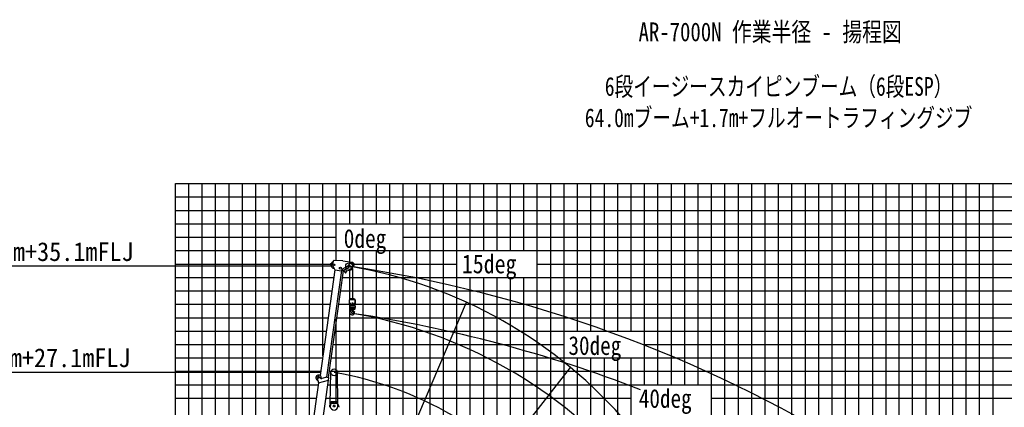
# Model space of a CAD drawing. Extents: x -390590 to 48051, y -92424 to 51651.
# Tile 36 of 37: x -64815 to 8646, y 15110 to 44008. Entities that reach past the tile are written whole.
import ezdxf

# ---------------------------------------------------------------- set-up
doc = ezdxf.new("R2010")
doc.units = 0
doc.layers.get('0').update_dxf_attribs({"linetype": 'CONTINUOUS'})

msp = doc.modelspace()

# ---------------------------------------------------------------- linework, layer by layer
at = {"color": 14, "linetype": 'Continuous'}
for p, q in [((-53195.598487, -58900.337795), (-53195.598487, 31791.198959)), ((-53195.598487, 31791.198959), (36804.401513, 31791.198959)), ((-48195.598487, -11208.801041), (-48195.598487, 31791.198959)), ((-43195.598487, 12160.205722), (-43195.598487, 31791.198959)), ((-38195.598487, 28791.198959), (-38195.598487, 31791.198959)), ((-33195.598487, -78208.801041), (-33195.598487, 31791.198959)), ((-28195.598487, 26791.198959), (-28195.598487, 31791.198959)), ((-23195.598487, 20791.198959), (-23195.598487, 31791.198959)), ((-18195.598487, 16791.198959), (-18195.598487, 31791.198959)), ((-13195.598487, -78208.801041), (-13195.598487, 31791.198959)), ((-8195.598487, -78208.801041), (-8195.598487, 31791.198959)), ((-3195.598487, -37208.801041), (-3195.598487, 31791.198959)), ((1804.401513, -78208.801041), (1804.401513, 31791.198959)), ((6804.401513, -78208.801041), (6804.401513, 31791.198959)), ((-53195.598487, 26791.198959), (36804.401513, 26791.198959)), ((-38195.598487, -78208.801041), (-38195.598487, 26791.198959)), ((-28195.598487, -78208.801041), (-28195.598487, 24791.198959)), ((-53195.598487, 21791.198959), (-41794.152021, 21791.198959)), ((-41182.809801, 21791.198959), (36804.401513, 21791.198959)), ((-23195.598487, -78208.801041), (-23195.598487, 18791.198959)), ((-53195.598487, 16791.198959), (-42544.864618, 16791.198959)), ((-41831.399472, 16791.198959), (36804.401513, 16791.198959))]:
    msp.add_line(p, q, dxfattribs=at)
at = {"color": 252, "linetype": 'Continuous'}
for p, q in [((-52195.598487, -50963.424105), (-52195.598487, 31791.198959)), ((-51195.598487, -11208.801041), (-51195.598487, 31791.198959)), ((-50195.598487, -11208.801041), (-50195.598487, 31791.198959)), ((-49195.598487, -11208.801041), (-49195.598487, 31791.198959)), ((-47195.598487, -11208.801041), (-47195.598487, 31791.198959)), ((-46195.598487, -8763.27859), (-46195.598487, 31791.198959)), ((-45195.598487, -1647.909215), (-45195.598487, 31791.198959)), ((-44195.598487, 5323.407105), (-44195.598487, 31791.198959)), ((-42195.598487, 18934.277013), (-42195.598487, 31791.198959)), ((-41195.598487, 26051.64198), (-41195.598487, 31791.198959)), ((-40195.598487, 28791.198959), (-40195.598487, 31791.198959)), ((-39195.598487, 28791.198959), (-39195.598487, 31791.198959)), ((-37195.598487, 28791.198959), (-37195.598487, 31791.198959)), ((-36195.598487, -78208.801041), (-36195.598487, 31791.198959)), ((-35195.598487, -78208.801041), (-35195.598487, 31791.198959)), ((-34195.598487, -78208.801041), (-34195.598487, 31791.198959)), ((-32195.598487, -78208.801041), (-32195.598487, 31791.198959)), ((-31195.598487, 26791.198959), (-31195.598487, 31791.198959)), ((-30195.598487, 26791.198959), (-30195.598487, 31791.198959)), ((-29195.598487, 26791.198959), (-29195.598487, 31791.198959)), ((-27195.598487, 26791.198959), (-27195.598487, 31791.198959)), ((-26195.598487, -78208.801041), (-26195.598487, 31791.198959)), ((-25195.598487, -78208.801041), (-25195.598487, 31791.198959)), ((-24195.598487, -78208.801041), (-24195.598487, 31791.198959)), ((-22195.598487, 20791.198959), (-22195.598487, 31791.198959)), ((-21195.598487, 20791.198959), (-21195.598487, 31791.198959)), ((-20195.598487, 20791.198959), (-20195.598487, 31791.198959)), ((-19195.598487, 20791.198959), (-19195.598487, 31791.198959)), ((-17195.598487, 16791.198959), (-17195.598487, 31791.198959)), ((-16195.598487, 16791.198959), (-16195.598487, 31791.198959)), ((-15195.598487, 16791.198959), (-15195.598487, 31791.198959)), ((-14195.598487, 16791.198959), (-14195.598487, 31791.198959)), ((-12195.598487, -78208.801041), (-12195.598487, 31791.198959)), ((-11195.598487, -78208.801041), (-11195.598487, 31791.198959)), ((-10195.598487, -78208.801041), (-10195.598487, 31791.198959)), ((-9195.598487, -78208.801041), (-9195.598487, 31791.198959)), ((-7195.598487, -37208.801041), (-7195.598487, 31791.198959)), ((-6195.598487, -37208.801041), (-6195.598487, 31791.198959)), ((-5195.598487, -37208.801041), (-5195.598487, 31791.198959)), ((-4195.598487, -37208.801041), (-4195.598487, 31791.198959)), ((-2195.598487, -78208.801041), (-2195.598487, 31791.198959)), ((-1195.598487, 31791.198959), (-1195.598487, -78208.801041)), ((-195.598487, 31791.198959), (-195.598487, -78208.801041)), ((804.401513, -78208.801041), (804.401513, 31791.198959)), ((2804.401513, -78208.801041), (2804.401513, 31791.198959)), ((3804.401513, -78208.801041), (3804.401513, 31791.198959)), ((4804.401513, -78208.801041), (4804.401513, 31791.198959)), ((5804.401513, -78208.801041), (5804.401513, 31791.198959)), ((7804.401513, -78208.801041), (7804.401513, 31791.198959)), ((-53195.598487, 30791.198959), (36804.401513, 30791.198959)), ((-53195.598487, 29791.198959), (36804.401513, 29791.198959)), ((-53195.598487, 28791.198959), (36804.401513, 28791.198959)), ((-53195.598487, 27791.198959), (-41195.598487, 27791.198959)), ((-36195.598487, 27791.198959), (36804.401513, 27791.198959)), ((-40195.598487, 25950.886161), (-40195.598487, 26791.198959)), ((-39195.598487, -78208.801041), (-39195.598487, 26791.198959)), ((-37195.598487, -78208.801041), (-37195.598487, 26791.198959)), ((-53195.598487, 25791.198959), (-41636.959084, 25791.198959)), ((-39856.230132, 25791.198959), (-32195.598487, 25791.198959)), ((-26195.598487, 25791.198959), (36804.401513, 25791.198959)), ((-40195.598487, 23118.761569), (-40195.598487, 25334.190232)), ((-53195.598487, 24791.198959), (-41372.600637, 24791.198959)), ((-40761.258417, 24791.198959), (36804.401513, 24791.198959)), ((-31195.598487, -78208.801041), (-31195.598487, 24791.198959)), ((-30195.598487, -78208.801041), (-30195.598487, 24791.198959)), ((-29195.598487, -78208.801041), (-29195.598487, 24791.198959)), ((-27195.598487, -78208.801041), (-27195.598487, 24791.198959)), ((-53195.598487, 23791.198959), (-41513.117765, 23791.198959)), ((-40901.775545, 23791.198959), (36804.401513, 23791.198959)), ((-53195.598487, 22791.198959), (-41653.634893, 22791.198959)), ((-41042.292673, 22791.198959), (-40197.655657, 22791.198959)), ((-39791.269335, 22791.198959), (36804.401513, 22791.198959)), ((-40195.598487, -78208.801041), (-40195.598487, 22751.16776)), ((-41195.598487, 15522.99187), (-41195.598487, 21700.187375)), ((-53195.598487, 20791.198959), (-41934.669149, 20791.198959)), ((-41323.326929, 20791.198959), (36804.401513, 20791.198959)), ((-53195.598487, 19791.198959), (-42075.186277, 19791.198959)), ((-41463.844057, 19791.198959), (-24195.598487, 19791.198959)), ((-18195.598487, 19791.198959), (36804.401513, 19791.198959)), ((-53195.598487, 18791.198959), (-42215.703405, 18791.198959)), ((-41604.361185, 18791.198959), (36804.401513, 18791.198959)), ((-22195.598487, -22208.801041), (-22195.598487, 18791.198959)), ((-21195.598487, -22208.801041), (-21195.598487, 18791.198959)), ((-20195.598487, -22208.801041), (-20195.598487, 18791.198959)), ((-19195.598487, -22208.801041), (-19195.598487, 18791.198959)), ((-53195.598487, 17791.198959), (-42356.220532, 17791.198959)), ((-41744.878312, 17791.198959), (36804.401513, 17791.198959)), ((-53195.598487, 15791.198959), (-42685.381746, 15791.198959)), ((-41971.940314, 15791.198959), (-19195.598487, 15791.198959)), ((-13195.598487, 15791.198959), (36804.401513, 15791.198959))]:
    msp.add_line(p, q, dxfattribs=at)
at = {"color": 15, "linetype": 'Continuous'}
for p, q in [((-41614.692302, 25739.200827), (-41443.05076, 25715.08225)), ((-41605.651751, 25803.503483), (-41434.01504, 25779.385585)), ((-41445.875819, 25694.976081), (-41400.467616, 26018.072219)), ((-40693.898388, 26020.903104), (-41347.94853, 26060.97638)), ((-40693.896647, 26020.905588), (-39981.623606, 25920.819026)), ((-40263.111203, 25728.1916), (-40266.695626, 25702.682807)), ((-40263.113418, 25728.189959), (-40084.143503, 25920.089494)), ((-40084.143727, 25920.092626), (-40069.64746, 25918.055652)), ((-40069.64746, 25918.055652), (-40058.780694, 25916.528685)), ((-40058.780694, 25916.528685), (-39983.708773, 25905.979795)), ((-39928.441158, 25832.64074), (-39968.198868, 25549.702202)), ((-39913.601926, 25830.555574), (-39947.65964, 25588.181465)), ((-41292.877657, 25358.55314), (-42401.107383, 17471.758538)), ((-40794.467127, 25308.694234), (-41913.093377, 17347.912033)), ((-40690.592479, 25294.098067), (-41808.93693, 17335.321309)), ((-41431.095554, 25606.278222), (-41306.257429, 25360.431932)), ((-41306.257386, 25360.433221), (-40797.247349, 25288.908593)), ((-40804.691154, 25310.129387), (-40803.439096, 25319.036732)), ((-40804.688592, 25310.130041), (-40685.178288, 25293.332416)), ((-40803.437172, 25319.033535), (-40683.926868, 25302.235909)), ((-40762.619784, 25412.12532), (-40796.380928, 25318.521785)), ((-40762.621785, 25412.123158), (-40317.218523, 25663.381303)), ((-40703.50667, 25311.106906), (-40756.084794, 25404.311716)), ((-40693.3727, 25274.312425), (-40648.38162, 25267.990408)), ((-40689.639903, 25303.041703), (-40252.920688, 25549.401057)), ((-40685.179664, 25293.334495), (-40683.928357, 25302.238005)), ((-40666.216545, 25316.249518), (-40541.253673, 25159.681218)), ((-40648.383736, 25267.985583), (-40630.111789, 25270.654996)), ((-40483.49788, 25419.329298), (-40452.739379, 25197.708577)), ((-40467.228117, 25294.45124), (-40201.117792, 25333.328227)), ((-40314.764334, 25659.030783), (-40317.218523, 25663.381303)), ((-40252.920688, 25549.401057), (-40255.863798, 25554.618283)), ((-40174.48194, 25599.877573), (-40177.401716, 25579.098785)), ((-40177.401716, 25579.098785), (-39968.198868, 25549.702202)), ((-42524.883694, 16933.394609), (-43640.302662, 8995.437258)), ((-42901.111726, 9179.801143), (-41784.172013, 17127.239771)), ((-42609.308859, 17288.658089), (-42524.881763, 16933.409936)), ((-42524.615761, 16933.467287), (-41766.96902, 17131.730515)), ((-42462.926076, 17377.441458), (-42328.86749, 17261.441193)), ((-41907.943536, 17349.260542), (-42283.581818, 17250.89799)), ((-41907.930867, 17349.234001), (-41764.364679, 17329.057088)), ((-41767.013267, 17131.704785), (-41743.238983, 17300.867595)), ((-41743.211209, 17300.894558), (-41764.395264, 17329.037127))]:
    msp.add_line(p, q, dxfattribs=at)
at = {"color": 7, "linetype": 'Continuous'}
for p, q in [((-41572.751017, 25629.883331), (-68612.178482, 25629.883331)), ((-42366.836335, 17715.650856), (-68612.178482, 17715.650856))]:
    msp.add_line(p, q, dxfattribs=at)
at = {"color": 151, "linetype": 'Continuous'}
for p, q in [((-39994.455615, 25464.05576), (-39994.455615, 23201.164586)), ((-44988.46984, -8856.420135), (-31490.116397, 22943.707758)), ((-44998.205791, -9139.659127), (-23729.318852, 18083.274736)), ((-41641.526487, 15360.500152), (-41606.438967, 17719.365416)), ((-41071.392816, 15329.588753), (-41106.993787, 17719.371013))]:
    msp.add_line(p, q, dxfattribs=at)
at = {"color": 168, "linetype": 'Continuous'}
for p, q in [((-40197.663141, 23116.696908), (-40192.662821, 23121.697246)), ((-40197.655657, 22751.16776), (-40197.655657, 23116.665318)), ((-39796.271777, 23121.663853), (-40192.655657, 23121.663853)), ((-40189.470669, 23126.170759), (-40146.74668, 23200.1709)), ((-40181.6794, 23121.672469), (-40189.470669, 23126.170759)), ((-39843.923022, 23201.164586), (-40144.998019, 23201.164586)), ((-40138.140109, 22771.170201), (-40138.140109, 22891.169713)), ((-40123.007861, 22771.170201), (-40123.007861, 22891.169713)), ((-40044.456027, 22828.170934), (-40044.456027, 22755.170445)), ((-39944.46007, 22828.170934), (-39944.46007, 22755.170445)), ((-39865.907885, 22891.169713), (-39865.907885, 22771.170201)), ((-39842.213312, 23200.197098), (-39799.487492, 23126.193786)), ((-39812.675203, 23119.704932), (-39810.676128, 23121.704049)), ((-39812.66582, 23119.664342), (-39812.66582, 22751.16776)), ((-39799.487492, 23126.193786), (-39807.279818, 23121.694886)), ((-39796.282361, 23121.705467), (-39791.281178, 23116.704266)), ((-39791.269335, 23116.665318), (-39791.269335, 22751.16776)), ((-40046.455538, 22751.16776), (-40197.655657, 22751.16776)), ((-40188.483866, 22751.202496), (-40194.483595, 22745.202817)), ((-40189.475289, 22701.195135), (-40194.478347, 22696.192356)), ((-40190.475745, 22644.194379), (-40194.473935, 22648.192571)), ((-40194.471641, 22640.194648), (-40190.47345, 22644.19284)), ((-40194.470923, 22538.207726), (-40190.469269, 22534.206091)), ((-40189.463843, 22721.205221), (-40194.466768, 22726.208134)), ((-40154.463058, 22398.210106), (-40194.46488, 22458.212921)), ((-40190.466308, 22534.201503), (-40194.464492, 22530.203302)), ((-40194.455462, 22538.175084), (-40194.455462, 22640.169713)), ((-40194.455462, 22530.172887), (-40194.455462, 22458.175816)), ((-40194.454974, 22745.169225), (-40194.454974, 22726.170689)), ((-40194.454974, 22696.170689), (-40194.454974, 22648.170934)), ((-40190.46181, 22644.170201), (-40143.962451, 22644.170201)), ((-40190.46181, 22534.174351), (-40143.962451, 22534.174351)), ((-39798.445849, 22534.17191), (-40190.455706, 22534.17191)), ((-39798.447527, 22644.168736), (-40190.45473, 22644.168736)), ((-40189.455462, 22701.16898), (-40189.455462, 22721.168248)), ((-39799.527422, 22721.168248), (-40189.455462, 22721.168248)), ((-39799.467577, 22701.16898), (-40189.455462, 22701.16898)), ((-39794.638781, 22458.175816), (-40186.595843, 22458.175816)), ((-39994.455615, 22398.175816), (-40154.455615, 22398.175816)), ((-39944.46007, 22763.172154), (-40044.456027, 22763.172154)), ((-39944.46007, 22755.170445), (-40044.456027, 22755.170445)), ((-40044.455615, 22754.167027), (-40044.455615, 22753.170934)), ((-40039.455203, 22398.175816), (-40039.455203, 22384.042516)), ((-40002.007849, 22254.016554), (-40038.657938, 22217.366465)), ((-39834.467578, 22398.175816), (-39994.455615, 22398.175816)), ((-39954.612584, 22298.655106), (-39972.100124, 22288.558673)), ((-39958.799489, 22309.599921), (-39920.387597, 22209.230834)), ((-39934.980724, 22326.567091), (-39951.590007, 22322.944467)), ((-39949.456042, 22398.175816), (-39949.456042, 22381.120152)), ((-39944.46007, 22754.167027), (-39944.46007, 22753.170934)), ((-39791.269335, 22751.16776), (-39942.460558, 22751.16776)), ((-39939.377124, 22325.608199), (-39913.3792, 22206.410931)), ((-39934.980724, 22326.567091), (-39908.982801, 22207.369823)), ((-39908.982801, 22207.369823), (-39914.65225, 22206.133268)), ((-39794.579892, 22458.264256), (-39834.579209, 22398.2652)), ((-39794.468276, 22745.200048), (-39800.469041, 22751.200764)), ((-39794.486118, 22726.209594), (-39799.486454, 22721.209271)), ((-39794.473244, 22696.212627), (-39799.476303, 22701.215406)), ((-39799.467577, 22721.168248), (-39799.467577, 22701.16898)), ((-39794.494782, 22530.220872), (-39798.495555, 22534.221662)), ((-39798.492507, 22534.217579), (-39794.491544, 22538.218523)), ((-39794.479059, 22648.197273), (-39798.479839, 22644.19649)), ((-39798.477451, 22644.19856), (-39794.477534, 22640.198642)), ((-39794.470019, 22726.170689), (-39794.470019, 22745.169225)), ((-39794.470019, 22648.170934), (-39794.470019, 22696.170689)), ((-39794.470019, 22640.169713), (-39794.470019, 22538.175084)), ((-39794.470019, 22458.175816), (-39794.470019, 22530.172887))]:
    msp.add_line(p, q, dxfattribs=at)
at = {"color": 224, "linetype": 'Continuous'}
for p, q in [((-41604.027752, 15445.497268), (-41704.937782, 15216.767811)), ((-41564.614912, 15505.104513), (-41704.16836, 15188.78329)), ((-41604.027752, 15445.497268), (-41593.049184, 15440.653784)), ((-41176.274074, 15522.99187), (-41537.16534, 15522.99187)), ((-41476.719478, 15467.99187), (-41476.719478, 15522.99187)), ((-41236.719784, 15522.99187), (-41236.719784, 15467.99187)), ((-41009.272607, 15188.783071), (-41148.826005, 15505.104183)), ((-41706.719478, 15176.668749), (-41706.719478, 15109.84746)), ((-41704.937782, 15216.767811), (-41693.959215, 15211.924327)), ((-41133.392605, 15382.99187), (-41580.046505, 15382.99187)), ((-41316.719784, 15387.989428), (-41396.719326, 15387.989428)), ((-41006.719631, 15176.668749), (-41006.719631, 15109.84746))]:
    msp.add_line(p, q, dxfattribs=at)
at = {"color": 15, "linetype": 'Continuous'}
for centre, radius in [((-41319.819149, 25730.548294), 38.461524), ((-39996.75253, 25741.353895), 23.476509), ((-40890.465776, 25483.592118), 74.925054), ((-40502.216319, 25190.834087), 22.977016), ((-40244.443811, 25629.883331), 76.123868), ((-40244.443811, 25629.883331), 38.461524), ((-42521.667871, 17309.45938), 34.964941)]:
    msp.add_circle(centre, radius, dxfattribs=at)
at = {"color": 25, "linetype": 'Continuous'}
for centre in [(-40244.443811, 25629.883331), (-41356.716335, 17715.650856)]:
    msp.add_circle(centre, 249.750257, dxfattribs=at)
at = {"color": 168, "linetype": 'Continuous'}
msp.add_circle((-39994.455615, 22828.170934), 22.999908, dxfattribs=at)
at = {"color": 224, "linetype": 'Continuous'}
for centre, radius in [((-41476.719478, 15530.989916), 7.999998), ((-41356.719784, 15467.99187), 22.999945), ((-41236.719784, 15530.989916), 7.999998), ((-41356.719631, 15197.994433), 59.999981)]:
    msp.add_circle(centre, radius, dxfattribs=at)
at = {"color": 15, "linetype": 'Continuous'}
for centre, radius, start, end in [((-41611.159653, 25771.487824), 32.467514, 82.001366, 262.00133), ((-41319.819149, 25730.548294), 272.22778, 178.851113, 262.090341), ((-41319.819149, 25730.548294), 272.22778, 105.631034, 165.151556), ((-41351.000859, 26011.119293), 49.950032, 86.493937, 172.00005), ((-39992.744331, 25841.671549), 64.935044, 352.00133, 82.001366), ((-39992.744331, 25841.671549), 79.920059, 352.00133, 82.001366), ((-39996.75253, 25741.353895), 149.100888, 289.971491, 57.695762), ((-41297.483086, 25674.124248), 149.850154, 172.00005, 206.920991), ((-40502.216319, 25190.834087), 49.950032, 218.225354, 7.459454), ((-40244.443811, 25629.883331), 299.700308, 278.311743, 352.001313), ((-42521.80299, 17309.4106), 202.29751, 345.301844, 256.974393), ((-42521.667871, 17309.45938), 89.909978, 82, 194.51831), ((-42521.667871, 17309.45938), 89.909978, 49.130217, 81.999652), ((-42296.066806, 17299.235228), 49.949956, 229.143329, 284.689132)]:
    msp.add_arc(centre, radius, start, end, dxfattribs=at)
at = {"color": 151, "linetype": 'Continuous'}
for centre, radius, start, end in [((-46069.044683, -8961.063686), 35077.907447, 40.441905, 80.441905), ((-55095.598487, -74014.67265), 100745.19508, 35.615624, 81.522962), ((-40144.998019, 23199.165074), 1.999991, 90.000016, 150.000011), ((-39843.923022, 23199.165074), 1.999991, 30.000578, 90.001164), ((-45819.056487, -12480.273535), 35077.907447, 40.441905, 80.441905), ((-54845.610291, -77533.882499), 100745.19508, 68.844827, 81.522962), ((-46069.044683, -8961.063686), 27089.72383, 39.982288, 79.982287)]:
    msp.add_arc(centre, radius, start, end, dxfattribs=at)
at = {"color": 168, "linetype": 'Continuous'}
for centre, radius, start, end in [((-39994.455615, 22828.170934), 49.999893, 0.000036, 180.000005), ((-40010.955447, 22168.673863), 170.999268, 112.963167, 283.449545), ((-40102.455691, 22384.042516), 62.999847, 292.868495, 359.999909), ((-39994.455615, 22173.173375), 62.499893, 135.00011, 340.842477), ((-40046.455538, 22753.170934), 1.999991, 269.999997, 0.000036), ((-40035.455782, 22754.167027), 0.999996, 0.000036, 90.000016), ((-40129.455615, 22381.120152), 179.999207, 314.999944, 326.479634), ((-39961.094592, 22269.503941), 21.999924, 120.000126, 146.638998), ((-40129.455615, 22381.120152), 179.999207, 330.687632, 344.117425), ((-40010.955447, 22152.173619), 154.999832, 284.868322, 355.783388), ((-39953.456652, 22754.167027), 0.999996, 90.000016, 180.000005), ((-39931.725329, 22339.811559), 21.999924, 168.20002, 226.133848), ((-40129.455615, 22381.120152), 179.999207, 348.199965, 359.999964), ((-39942.460558, 22753.170934), 1.999991, 179.999995, 269.999984), ((-39685.181689, 22065.463414), 264.998535, 137.315653, 160.798827), ((-39915.714587, 22211.017613), 4.999994, 200.942161, 282.303941), ((-39861.599169, 22228.173375), 24.999908, 338.32107, 137.315694), ((-39592.127245, 22121.045689), 264.998535, 158.321039, 175.769413)]:
    msp.add_arc(centre, radius, start, end, dxfattribs=at)
at = {"color": 224, "linetype": 'Continuous'}
for centre, radius, start, end in [((-41537.16534, 15492.99187), 29.999962, 90.000125, 156.194105), ((-41396.719326, 15467.99187), 79.999931, 179.999964, 269.999973), ((-41316.719784, 15467.99187), 79.999931, 269.999997, 0.000036), ((-41176.274074, 15492.99187), 29.999962, 23.805977, 90.000016), ((-41676.719631, 15176.668749), 29.999962, 156.194023, 180.000019), ((-41356.719631, 15197.994433), 289.99939, 140.3623, 39.637756), ((-41036.719631, 15176.668749), 29.999962, 359.999981, 23.805977)]:
    msp.add_arc(centre, radius, start, end, dxfattribs=at)
at = {"color": 168, "linetype": 'Continuous'}
for centre, major_axis, start_param, end_param in [((-40148.140109, 22771.170201), (0.011673, 20), 3.1427340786, 4.7126723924), ((-40133.007861, 22771.170201), (0.011673, 20), 3.1427340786, 4.7126723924), ((-39855.90787, 22771.170201), (-0.011673, 20), 1.5705281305, 3.1404634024)]:
    msp.add_ellipse(centre, major_axis=major_axis, ratio=0.499999, start_param=start_param, end_param=end_param, dxfattribs=at)
at = {"color": 20, "linetype": 'Continuous'}
msp.add_point((-40244.443811, 25629.883331), dxfattribs=at)

# ---------------------------------------------------------------- texts
at = {"color": 7, "linetype": 'Continuous', "char_height": 1400}
for s, insert, attachment_point in [('\\W0.812509;\\A1;AR-7000N 作業半径 - 揚程図', (-18641.758197, 43801.495301), 1), ('\\W0.765338;\\A1;6段イージースカイピンブーム（6段ESP）\\P64.0mブーム+1.7m+フルオートラフィングジブ', (-8195.598487, 37791.198959), 5), ('\\W0.834449;\\A1;0deg', (-40640.857287, 28397.299287), 1), ('\\W0.945076;\\A1;1.7m+35.1mFLJ', (-68016.239922, 27417.863277), 1), ('\\W0.856800;\\A1;15deg', (-31828.811509, 26501.860504), 1), ('\\W0.827255;\\A1;30deg', (-23873.653551, 20414.831183), 1), ('\\W0.945076;\\A1;1.7m+27.1mFLJ', (-68248.270305, 19503.630802), 1), ('\\W0.827255;\\A1;40deg', (-18621.708448, 16469.854148), 1)]:
    msp.add_mtext(s, dxfattribs=dict(at, insert=insert, attachment_point=attachment_point))

doc.saveas('drawing.dxf')
